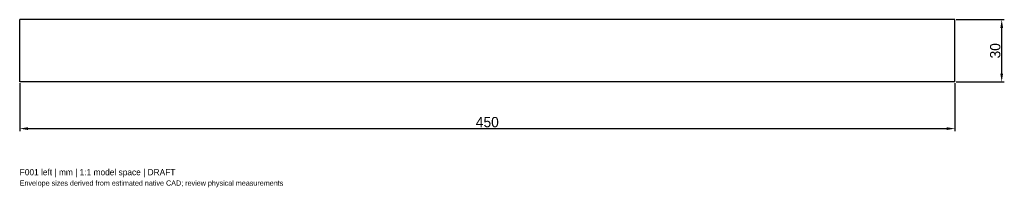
# Model space of a CAD drawing. Header units: millimetres. Extents: x -225 to 249, y -66 to 15.
import ezdxf

# ---------------------------------------------------------------- set-up
doc = ezdxf.new("R2010")
doc.units = ezdxf.units.MM
doc.linetypes.add('HIDDEN', pattern=[9.525, 6.35, -3.175])
for name, color, linetype in [('ANNOTATIONS', 7, 'Continuous'), ('DIMENSIONS', 7, 'Continuous'), ('HIDDEN', 8, 'HIDDEN'), ('VISIBLE', 7, 'Continuous')]:
    doc.layers.add(name, color=color, linetype=linetype)
doc.dimstyles.get("Standard").update_dxf_attribs({"dimtxt": 2.5, "dimasz": 2.5, "dimexe": 1.25, "dimexo": 0.625, "dimtad": 1, "dimcen": 2.5, "dimazin": 3, "dimtfac": 1, "dimtmove": 0, "dimatfit": 3})

msp = doc.modelspace()

# ---------------------------------------------------------------- linework, layer by layer
at = {"layer": 'HIDDEN'}
for p, q in [((225, 15), (-225, 15)), ((-225, -15), (-225, 15)), ((225, -15), (225, 15)), ((225, -15), (-225, -15))]:
    msp.add_line(p, q, dxfattribs=at)
at = {"layer": 'VISIBLE'}
for p, q in [((225, 15), (-225, 15)), ((-225, -15), (-225, 15)), ((225, -15), (225, 15)), ((225, -15), (-225, -15))]:
    msp.add_line(p, q, dxfattribs=at)

# ---------------------------------------------------------------- texts
at = {"layer": 'ANNOTATIONS'}
for s, height, p in [('F001 left | mm | 1:1 model space | DRAFT', 3, (-225, -60)), ('Envelope sizes derived from estimated native CAD; review physical measurements', 2.5, (-225, -65))]:
    msp.add_text(s, height=height, dxfattribs=at).set_placement(p)

# ---------------------------------------------------------------- dimensions: what is measured, and where the dimension line sits
at = {"layer": 'DIMENSIONS'}
msp.add_linear_dim(base=(247.5, -15), p1=(225, -15), p2=(225, 15), angle=90, dimstyle='Standard', override={"dimtxt": 4.95, "dimasz": 4.05, "dimtad": 1, "dimdec": 2}, dxfattribs=at).render()
msp.add_linear_dim(base=(-225, -37.5), p1=(-225, -15), p2=(225, -15), dimstyle='Standard', override={"dimtxt": 4.95, "dimasz": 4.05, "dimtad": 1, "dimdec": 2}, dxfattribs=at).render()

doc.saveas('drawing.dxf')
